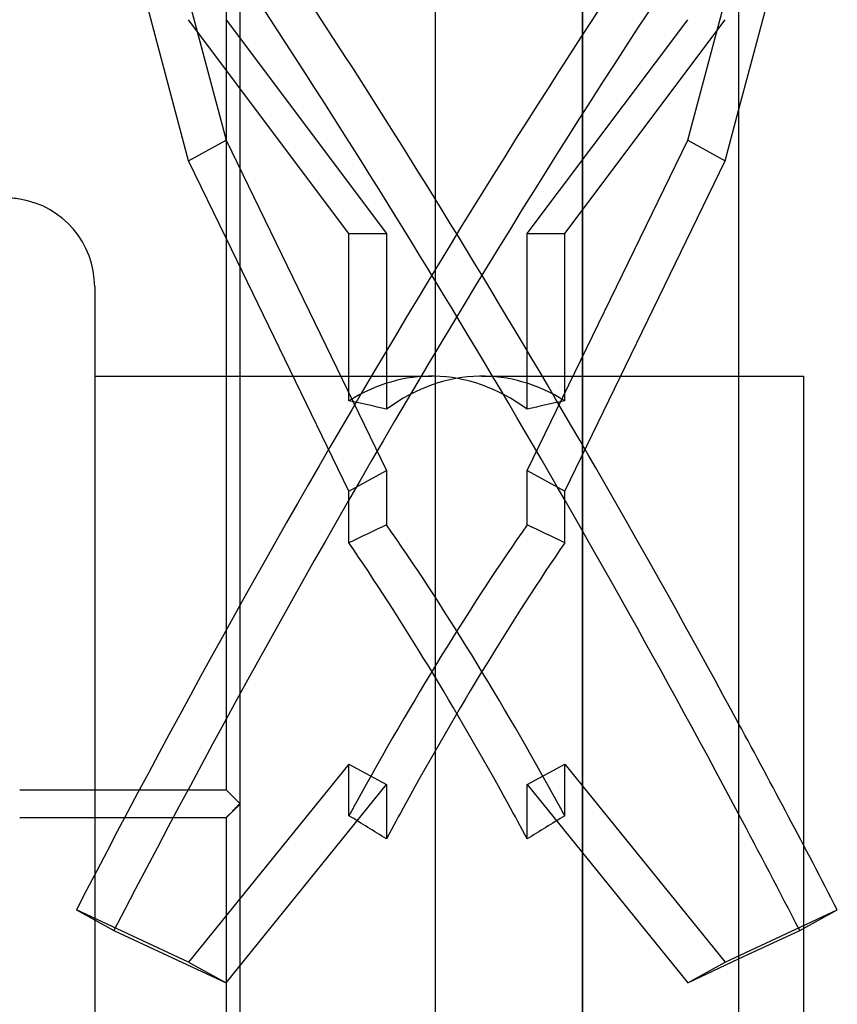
# Model space of a CAD drawing. Header units: millimetres. Extents: x -77 to 43, y -166 to 166.
# Tile 4 of 6: x -16 to 43, y -14 to 56. Entities that reach past the tile are written whole.
import ezdxf

# ---------------------------------------------------------------- set-up
doc = ezdxf.new("R2010")
doc.units = ezdxf.units.MM
doc.layers.add('HIDDEN', color=7, linetype='Continuous')
doc.layers.add('THICK', color=7, linetype='Continuous')

msp = doc.modelspace()

# ---------------------------------------------------------------- linework, layer by layer
at = {"layer": 'HIDDEN'}
for p, q in [((0, 0), (0, 142.55)), ((24.49, 0), (24.49, 127.5)), ((-9.022, 77.623), (-1.008, 47.477)), ((32.008, 47.477), (35.65, 61.178)), ((7.783, 40.8), (-3.692, 56.1)), ((-1.008, 56.1), (10.467, 40.8)), ((20.533, 40.8), (32.008, 56.1)), ((23.217, 40.8), (34.692, 56.1)), ((34.692, 46.003), (35.65, 49.605)), ((-3.692, 46.003), (-1.008, 47.477)), ((-1.008, 47.477), (10.467, 23.846)), ((20.533, 23.846), (32.008, 47.477)), ((32.008, 47.477), (34.692, 46.003)), ((23.217, 22.372), (34.692, 46.003)), ((7.783, 22.372), (-1, 40.458)), ((7.783, 28.826), (7.783, 40.8)), ((7.783, 40.8), (10.467, 40.8)), ((10.467, 40.8), (10.467, 28.226)), ((20.533, 28.226), (20.533, 40.8)), ((20.533, 40.8), (23.217, 40.8)), ((23.217, 28.826), (23.217, 40.8)), ((-1, 30.6), (13.71, 30.6)), ((17.29, 30.6), (35.65, 30.6)), ((7.783, 22.372), (10.467, 23.846)), ((10.467, 23.846), (10.467, 19.961)), ((20.533, 19.961), (20.533, 23.846)), ((20.533, 23.846), (23.217, 22.372)), ((7.783, 18.672), (7.783, 22.372)), ((23.217, 18.672), (23.217, 22.372)), ((7.783, 2.844), (-3.692, -11.331)), ((7.783, -0.857), (7.783, 2.844)), ((7.783, 2.844), (10.467, 1.369)), ((20.533, 1.369), (23.217, 2.844)), ((23.217, 2.844), (34.692, -11.331)), ((23.217, -0.857), (23.217, 2.844)), ((-10.4, 1), (-10.4, 0)), ((-1.008, -12.805), (10.467, 1.369)), ((-0.997, 0.998), (-1, 1)), ((-0.997, 0.997), (-1, 1)), ((-1, 1), (-1, 1)), ((-1, 1), (-1, 1)), ((-1, 1), (-1, 1)), ((-1, 1), (-1, 1)), ((-1, 1), (-1, 1)), ((-1, 1), (-1, 1)), ((-1, 1), (-1, 1)), ((-1, 1), (-1, 1)), ((-1, 1), (-1, 1)), ((-1, 1), (-1, 1)), ((-1, 1), (-1, 1)), ((-1, 1), (-1, 1)), ((-1, 1), (-0.997, 0.997)), ((-0.99, 0.99), (-0.997, 0.998)), ((-0.989, 0.988), (-0.997, 0.997)), ((-0.997, 0.997), (-0.989, 0.988)), ((-0.978, 0.978), (-0.99, 0.99)), ((-0.975, 0.974), (-0.989, 0.988)), ((-0.989, 0.988), (-0.975, 0.974)), ((-0.961, 0.962), (-0.978, 0.978)), ((-0.956, 0.955), (-0.975, 0.974)), ((-0.975, 0.974), (-0.956, 0.955)), ((-0.941, 0.942), (-0.961, 0.962)), ((-0.932, 0.931), (-0.956, 0.955)), ((-0.956, 0.955), (-0.932, 0.931)), ((-0.916, 0.918), (-0.941, 0.942)), ((-0.905, 0.903), (-0.932, 0.931)), ((-0.932, 0.931), (-0.905, 0.903)), ((-0.889, 0.89), (-0.916, 0.918)), ((-0.873, 0.871), (-0.905, 0.903)), ((-0.905, 0.903), (-0.873, 0.871)), ((-0.858, 0.86), (-0.889, 0.89)), ((-0.838, 0.836), (-0.873, 0.871)), ((-0.873, 0.871), (-0.838, 0.836)), ((-0.825, 0.826), (-0.858, 0.86)), ((-0.8, 0.798), (-0.838, 0.836)), ((-0.838, 0.836), (-0.8, 0.798)), ((-0.789, 0.791), (-0.825, 0.826)), ((-0.759, 0.758), (-0.8, 0.798)), ((-0.8, 0.798), (-0.759, 0.758)), ((-0.75, 0.752), (-0.789, 0.791)), ((-0.717, 0.715), (-0.759, 0.758)), ((-0.759, 0.758), (-0.717, 0.715)), ((-0.709, 0.711), (-0.75, 0.752)), ((-0.672, 0.67), (-0.717, 0.715)), ((-0.717, 0.715), (-0.672, 0.67)), ((-0.665, 0.667), (-0.709, 0.711)), ((10.467, 1.369), (10.467, -2.516)), ((20.533, -2.516), (20.533, 1.369)), ((20.533, 1.369), (32.008, -12.805)), ((-10.4, 0), (-10.4, -1)), ((-0.626, 0.624), (-0.672, 0.67)), ((-0.672, 0.67), (-0.626, 0.624)), ((-0.619, 0.62), (-0.665, 0.667)), ((-0.578, 0.576), (-0.626, 0.624)), ((-0.626, 0.624), (-0.578, 0.576)), ((-0.57, 0.571), (-0.619, 0.62)), ((-0.529, 0.527), (-0.578, 0.576)), ((-0.578, 0.576), (-0.529, 0.527)), ((-0.519, 0.52), (-0.57, 0.571)), ((-0.478, 0.477), (-0.529, 0.527)), ((-0.529, 0.527), (-0.478, 0.477)), ((-0.466, 0.467), (-0.519, 0.52)), ((-0.427, 0.426), (-0.478, 0.477)), ((-0.478, 0.477), (-0.427, 0.426)), ((-0.411, 0.413), (-0.466, 0.467)), ((-0.375, 0.374), (-0.427, 0.426)), ((-0.427, 0.426), (-0.375, 0.374)), ((-0.356, 0.357), (-0.411, 0.413)), ((-0.323, 0.322), (-0.375, 0.374)), ((-0.375, 0.374), (-0.323, 0.322)), ((-0.298, 0.299), (-0.356, 0.357)), ((-0.27, 0.269), (-0.323, 0.322)), ((-0.323, 0.322), (-0.27, 0.269)), ((-0.24, 0.241), (-0.298, 0.299)), ((-0.216, 0.216), (-0.27, 0.269)), ((-0.27, 0.269), (-0.216, 0.216)), ((-0.181, 0.182), (-0.24, 0.241)), ((-0.162, 0.162), (-0.216, 0.216)), ((-0.216, 0.216), (-0.162, 0.162)), ((-0.121, 0.122), (-0.181, 0.182)), ((-0.108, 0.108), (-0.162, 0.162)), ((-0.162, 0.162), (-0.108, 0.108)), ((-0.061, 0.061), (-0.121, 0.122)), ((-0.054, 0.054), (-0.108, 0.108)), ((-0.108, 0.108), (-0.054, 0.054)), ((0, 0), (-0.061, 0.061)), ((0, 0), (-0.054, 0.054)), ((-0.054, 0.054), (0, 0)), ((-0.054, -0.054), (0, 0)), ((0, -142.55), (0, 0)), ((-0.672, -0.67), (-0.717, -0.715)), ((-0.717, -0.715), (-0.672, -0.67)), ((-0.709, -0.711), (-0.665, -0.667)), ((-0.626, -0.624), (-0.672, -0.67)), ((-0.672, -0.67), (-0.626, -0.624)), ((-0.665, -0.667), (-0.619, -0.62)), ((-0.578, -0.576), (-0.626, -0.624)), ((-0.626, -0.624), (-0.578, -0.576)), ((-0.619, -0.62), (-0.57, -0.571)), ((-0.529, -0.527), (-0.578, -0.576)), ((-0.578, -0.576), (-0.529, -0.527)), ((-0.57, -0.571), (-0.519, -0.52)), ((-0.478, -0.477), (-0.529, -0.527)), ((-0.529, -0.527), (-0.478, -0.477)), ((-0.519, -0.52), (-0.466, -0.467)), ((-0.427, -0.426), (-0.478, -0.477)), ((-0.478, -0.477), (-0.427, -0.426)), ((-0.466, -0.467), (-0.411, -0.413)), ((-0.375, -0.374), (-0.427, -0.426)), ((-0.427, -0.426), (-0.375, -0.374)), ((-0.411, -0.413), (-0.356, -0.357)), ((-0.323, -0.322), (-0.375, -0.374)), ((-0.375, -0.374), (-0.323, -0.322)), ((-0.356, -0.357), (-0.298, -0.299)), ((-0.27, -0.269), (-0.323, -0.322)), ((-0.323, -0.322), (-0.27, -0.269)), ((-0.298, -0.299), (-0.24, -0.241)), ((-0.216, -0.216), (-0.27, -0.269)), ((-0.27, -0.269), (-0.216, -0.216)), ((-0.24, -0.241), (-0.181, -0.182)), ((-0.162, -0.162), (-0.216, -0.216)), ((-0.216, -0.216), (-0.162, -0.162)), ((-0.181, -0.182), (-0.121, -0.122)), ((-0.108, -0.108), (-0.162, -0.162)), ((-0.162, -0.162), (-0.108, -0.108)), ((-0.121, -0.122), (-0.061, -0.061)), ((-0.054, -0.054), (-0.108, -0.108)), ((-0.108, -0.108), (-0.054, -0.054)), ((-0.061, -0.061), (0, 0)), ((0, 0), (-0.054, -0.054)), ((24.49, -127.5), (24.49, 0)), ((-0.997, -0.997), (-1, -1)), ((-1, -1), (-0.997, -0.997)), ((-1, -1), (-0.997, -0.998)), ((-1, -1), (-1, -1)), ((-1, -1), (-1, -1)), ((-1, -1), (-1, -1)), ((-1, -1), (-1, -1)), ((-1, -1), (-1, -1)), ((-1, -1), (-1, -1)), ((-1, -1), (-1, -1)), ((-1, -1), (-1, -1)), ((-1, -1), (-1, -1)), ((-1, -1), (-1, -1)), ((-1, -1), (-1, -1)), ((-1, -1), (-1, -1)), ((-0.989, -0.988), (-0.997, -0.997)), ((-0.997, -0.997), (-0.989, -0.988)), ((-0.997, -0.998), (-0.99, -0.99)), ((-0.99, -0.99), (-0.978, -0.978)), ((-0.975, -0.974), (-0.989, -0.988)), ((-0.989, -0.988), (-0.975, -0.974)), ((-0.978, -0.978), (-0.961, -0.962)), ((-0.956, -0.955), (-0.975, -0.974)), ((-0.975, -0.974), (-0.956, -0.955)), ((-0.961, -0.962), (-0.941, -0.942)), ((-0.932, -0.931), (-0.956, -0.955)), ((-0.956, -0.955), (-0.932, -0.931)), ((-0.941, -0.942), (-0.916, -0.918)), ((-0.905, -0.903), (-0.932, -0.931)), ((-0.932, -0.931), (-0.905, -0.903)), ((-0.916, -0.918), (-0.889, -0.89)), ((-0.873, -0.871), (-0.905, -0.903)), ((-0.905, -0.903), (-0.873, -0.871)), ((-0.889, -0.89), (-0.858, -0.86)), ((-0.838, -0.836), (-0.873, -0.871)), ((-0.873, -0.871), (-0.838, -0.836)), ((-0.858, -0.86), (-0.825, -0.826)), ((-0.8, -0.798), (-0.838, -0.836)), ((-0.838, -0.836), (-0.8, -0.798)), ((-0.825, -0.826), (-0.789, -0.791)), ((-0.759, -0.758), (-0.8, -0.798)), ((-0.8, -0.798), (-0.759, -0.758)), ((-0.789, -0.791), (-0.75, -0.752)), ((-0.717, -0.715), (-0.759, -0.758)), ((-0.759, -0.758), (-0.717, -0.715)), ((-0.75, -0.752), (-0.709, -0.711)), ((40.3, -2.969), (40.3, -8.91)), ((-11.707, -7.589), (-9.022, -9.063)), ((-3.692, -11.331), (-11.707, -7.589)), ((34.692, -11.331), (42.707, -7.589)), ((-9.022, -9.063), (-1.008, -12.805)), ((32.008, -12.805), (35.65, -11.104)), ((-3.692, -11.331), (-1.008, -12.805)), ((32.008, -12.805), (34.692, -11.331))]:
    msp.add_line(p, q, dxfattribs=at)
msp.add_arc((-16.775, 36.975), 6.375, 80.86136, 89.99998, dxfattribs=at)
for centre, major_axis, ratio, start_param, end_param in [((16.842, -0.737), (58.912, 107.29), 0.154508, 0.860168, 1.732833), ((14.158, 0.737), (-58.912, -107.29), 0.154508, -2.232664, -1.40876), ((16.842, 0.737), (-58.912, 107.29), 0.154508, -1.60887, -1.000662), ((14.158, -0.737), (58.912, -107.29), 0.154508, 1.486259, 2.095371), ((13.71, 0), (0, -30.6), 0.57735, 3.132446, 3.483747), ((17.29, 0), (0, 30.6), 0.57735, 0.009146, 0.396477), ((13.71, 0), (0, -30.6), 0.57735, 2.745116, 3.132446), ((17.29, 0), (0, 30.6), 0.57735, -0.342154, 0.009146), ((-10, 0), (53.001, 0), 0.57735, 1.17432, 1.228642), ((41, 0), (53.001, 0), 0.57735, 1.91295, 1.967273), ((-10, 0), (52.846, 29.74), 0.136294, 1.097766, 1.152089), ((13.71, 0), (-17.171, -30.51), 0.136294, -2.204879, -1.494243), ((17.29, 0), (-17.171, 30.51), 0.136294, -1.64735, -0.936714), ((41, 0), (52.846, -29.74), 0.136294, 1.989504, 2.043826), ((13.71, 0), (-17.171, 30.51), 0.136294, -1.64735, -0.991036), ((17.29, 0), (-17.171, -30.51), 0.136294, -2.150556, -1.494243), ((13.71, 0), (-17.171, -30.51), 0.136294, -1.494243, -1.466248), ((17.29, 0), (-17.171, -30.51), 0.136294, -1.494243, -1.411926), ((13.71, 0), (-17.171, 30.51), 0.136294, -1.729667, -1.64735), ((17.29, 0), (-17.171, 30.51), 0.136294, -1.675344, -1.64735), ((-10, 0), (52.846, -29.74), 0.136294, 1.250873, 1.305195), ((41, 0), (52.846, 29.74), 0.136294, 1.836397, 1.89072)]:
    msp.add_ellipse(centre, major_axis=major_axis, ratio=ratio, start_param=start_param, end_param=end_param, dxfattribs=at)
at = {"layer": 'THICK'}
for p, q in [((0, -166.5), (0, 166.5)), ((13.95, 166.5), (13.95, -166.5)), ((-1, 143.547), (-1, 1)), ((24.49, 127.5), (24.49, 0)), ((35.65, 127.5), (35.65, -127.5)), ((-3.692, 46.003), (-11.707, 76.148)), ((35.65, 49.605), (42.707, 76.148)), ((-1, 40.458), (-3.692, 46.003)), ((-10.4, 36.975), (-10.4, 1)), ((-10.4, 30.6), (-1, 30.6)), ((35.65, 30.6), (40.3, 30.6)), ((40.3, 30.6), (40.3, 0)), ((-15.763, 1), (-1, 1)), ((-1, 1), (-0.997, 0.998)), ((-0.997, 0.998), (-0.99, 0.99)), ((-0.99, 0.99), (-0.978, 0.978)), ((-0.978, 0.978), (-0.961, 0.962)), ((-0.961, 0.962), (-0.941, 0.942)), ((-0.941, 0.942), (-0.916, 0.918)), ((-0.916, 0.918), (-0.889, 0.89)), ((-0.889, 0.89), (-0.858, 0.86)), ((-0.858, 0.86), (-0.825, 0.826)), ((-0.825, 0.826), (-0.789, 0.791)), ((-0.789, 0.791), (-0.75, 0.752)), ((-0.75, 0.752), (-0.709, 0.711)), ((-0.709, 0.711), (-0.665, 0.667)), ((-0.665, 0.667), (-0.619, 0.62)), ((-0.619, 0.62), (-0.57, 0.571)), ((-0.57, 0.571), (-0.519, 0.52)), ((-0.519, 0.52), (-0.466, 0.467)), ((-0.466, 0.467), (-0.411, 0.413)), ((-0.411, 0.413), (-0.356, 0.357)), ((-0.356, 0.357), (-0.298, 0.299)), ((-0.298, 0.299), (-0.24, 0.241)), ((-0.24, 0.241), (-0.181, 0.182)), ((-0.181, 0.182), (-0.121, 0.122)), ((-0.121, 0.122), (-0.061, 0.061)), ((-0.061, 0.061), (0, 0)), ((0, 0), (-0.061, -0.061)), ((24.49, 0), (24.49, -127.5)), ((40.3, 0), (40.3, -2.969)), ((-0.665, -0.667), (-0.709, -0.711)), ((-0.619, -0.62), (-0.665, -0.667)), ((-0.57, -0.571), (-0.619, -0.62)), ((-0.519, -0.52), (-0.57, -0.571)), ((-0.466, -0.467), (-0.519, -0.52)), ((-0.411, -0.413), (-0.466, -0.467)), ((-0.356, -0.357), (-0.411, -0.413)), ((-0.298, -0.299), (-0.356, -0.357)), ((-0.24, -0.241), (-0.298, -0.299)), ((-0.181, -0.182), (-0.24, -0.241)), ((-0.121, -0.122), (-0.181, -0.182)), ((-0.061, -0.061), (-0.121, -0.122)), ((-1, -1), (-15.763, -1)), ((-10.4, -1), (-10.4, -36.975)), ((-0.997, -0.998), (-1, -1)), ((-1, -1), (-1, -143.547)), ((-0.99, -0.99), (-0.997, -0.998)), ((-0.978, -0.978), (-0.99, -0.99)), ((-0.961, -0.962), (-0.978, -0.978)), ((-0.941, -0.942), (-0.961, -0.962)), ((-0.916, -0.918), (-0.941, -0.942)), ((-0.889, -0.89), (-0.916, -0.918)), ((-0.858, -0.86), (-0.889, -0.89)), ((-0.825, -0.826), (-0.858, -0.86)), ((-0.789, -0.791), (-0.825, -0.826)), ((-0.75, -0.752), (-0.789, -0.791)), ((-0.709, -0.711), (-0.75, -0.752)), ((40.022, -9.063), (42.707, -7.589)), ((35.65, -11.104), (40.022, -9.063)), ((40.3, -8.91), (40.3, -30.6))]:
    msp.add_line(p, q, dxfattribs=at)
msp.add_arc((-16.775, 36.975), 6.375, 0, 80.86136, dxfattribs=at)
for centre, major_axis, start_param, end_param in [((16.842, 0.737), (-58.912, 107.29), -1.732833, -1.60887), ((14.158, -0.737), (58.912, -107.29), 1.40876, 1.486259)]:
    msp.add_ellipse(centre, major_axis=major_axis, ratio=0.154508, start_param=start_param, end_param=end_param, dxfattribs=at)

doc.saveas('drawing.dxf')
